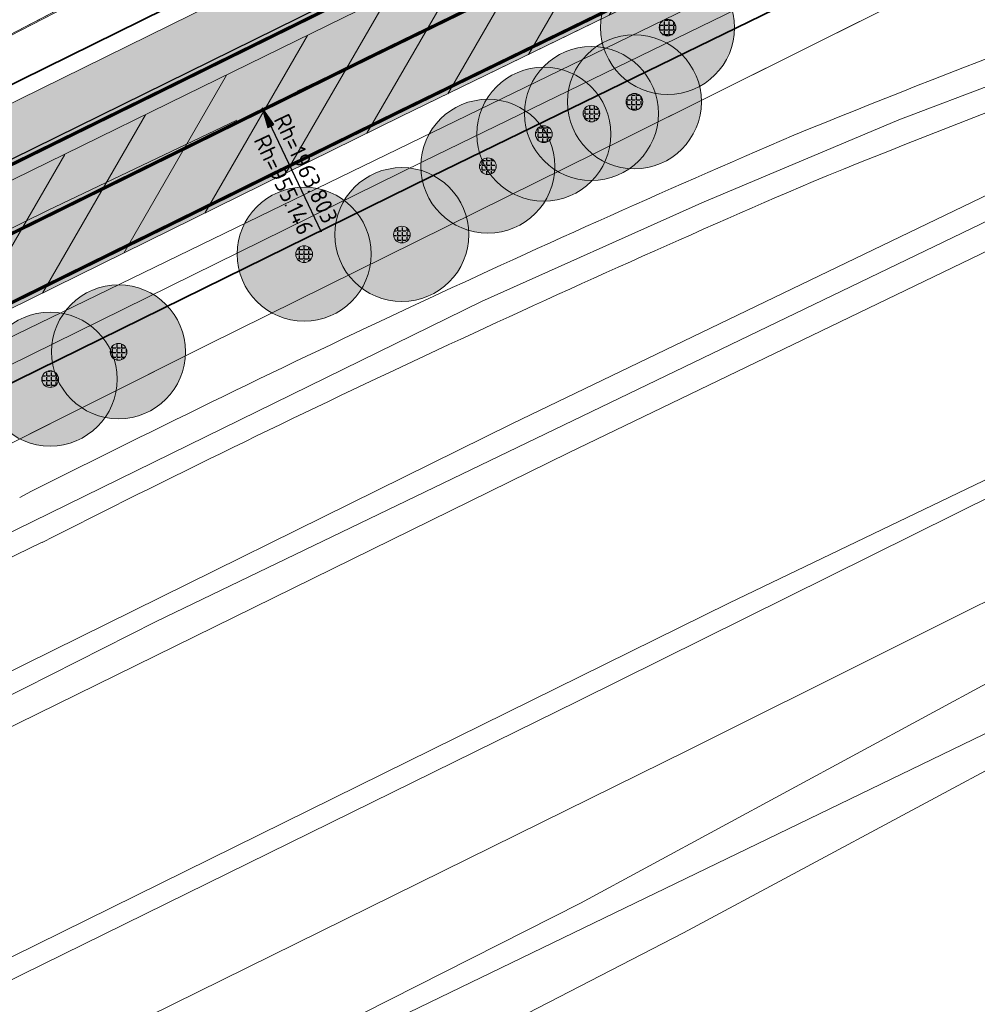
# Model space of a CAD drawing. Header units: metres. Extents: x 163543 to 168130, y 402678 to 405437.
# Tile 55 of 256: x 164388 to 164416, y 403376 to 403405. Entities that reach past the tile are written whole.
import ezdxf

# ---------------------------------------------------------------- set-up
doc = ezdxf.new("R2010")
doc.units = ezdxf.units.M
doc.linetypes.add('X-CA190022.004-UO-ALM_Assen$0$AM-AS', pattern=[16, 10, -2, 2, -2])
doc.linetypes.add('X-CA190022.004-UO-DWM_Snelfietsroute$0$1-2', pattern=[3, 0, -2, 1])
doc.layers.get('0').update_dxf_attribs({"lineweight": 25})
for name, color, linetype, lineweight in [('X-CA190022.004-UO-ALM_Assen$0$N-WE-AM-AS_WEG-G', 10, 'X-CA190022.004-UO-ALM_Assen$0$AM-AS', 25), ('X-CA190022.004-UO-ALM_Assen$0$N-WE-AM-TANGENTPUNT-T25', 7, 'Continuous', 25), ('X-CA190022.004-UO-ARC_Arcering$0$N-WE-VH-VERHARDINGS_DEKLAAGVERVANGING-A', 250, 'Continuous', 20), ('X-CA190022.004-UO-BGT_Ondergrond$0$GE_201_SHDHek_Lijn_GEM', 253, 'X-CA190022.004-UO-BGT_Ondergrond$0$Hekwerk', 9), ('X-CA190022.004-UO-BGT_Ondergrond$0$GE_244_Taludlijn_Lijn_GEM', 253, 'Continuous', 9), ('X-CA190022.004-UO-BGT_Ondergrond$0$GE_251_SPRTrein_as_Lijn_GEM', 253, 'Continuous', 9), ('X-CA190022.004-UO-BGT_Ondergrond$0$GE_316_WGDFietspad_Vlak_GEM', 253, 'Continuous', 9), ('X-CA190022.004-UO-BGT_Ondergrond$0$GE_367_OWGBerm_groenvoorziening_grasenk_GEM', 253, 'Continuous', 9), ('X-CA190022.004-UO-BGT_Ondergrond$0$GE_401_OTDErf_Vlak_GEM', 253, 'Continuous', 9), ('X-CA190022.004-UO-BGT_Ondergrond$0$GE_421_OTDHalfverhard_gravel_Vlak_GEM', 253, 'Continuous', 9), ('X-CA190022.004-UO-BGT_Ondergrond$0$GE_504_WTDWaterloop_sloot_Vlak_GEM', 253, 'Continuous', 9), ('X-CA190022.004-UO-BGT_Ondergrond$0$GE_541_OWTOever_slootkant_Vlak_GEM', 253, 'Continuous', 9), ('X-CA190022.004-UO-DWM_Snelfietsroute$0$B-WE-VH-KANTVERHARDING-G', 214, 'Continuous', 18), ('X-CA190022.004-UO-DWM_Snelfietsroute$0$N-WE-GW-BERM-G', 90, 'Continuous', 18), ('X-CA190022.004-UO-DWM_Snelfietsroute$0$N-WE-VH-KANTVERHARDING-G', 210, 'Continuous', 25), ('X-CA190022.004-UO-DWM_Snelfietsroute$0$N-WE-VW-MARKERING_LANGS_STREEP_12-G', 7, 'X-CA190022.004-UO-DWM_Snelfietsroute$0$1-2', 35), ('X-CA190022.004-UO-DWM_Snelfietsroute$0$N-WE-VW-MARKERING_LANGS_STREEP_DOORGETROKKEN_010-G', 7, 'Continuous', 0), ('X-CA190022.004-UO-GZM_Werkgrens_v0.2$0$N-WE-KG-GRENS_SYSTEEMGRENS-G', 7, 'X-CA190022.004-UO-GZM_Werkgrens_v0.2$0$KG-OG', 35), ('X-CA190022.004-UO-KAD_Percelen$0$B-WE-KG-GRENS_PERCEEL-GV', 150, 'Continuous', 9)]:
    doc.layers.add(name, color=color, linetype=linetype, lineweight=lineweight)
doc.layers.add('X-CA190022.004-UO-ARC_Arcering$0$N-GV-GR-GRAS-A-200 GRASMENGSEL 01 KRUIDENMENGSEL', color=44, linetype='Continuous', lineweight=18, transparency=0.5)
doc.layers.add('X-CA190022.004-UO-ARC_Arcering$0$N-WE-VH-VERHARDING_ASFALT_ROOD-A', color=232, linetype='Continuous', lineweight=0, transparency=0.5)
doc.layers.add('X-CA190022.004-UO-DWM_Beplanting$0$B-WE-GR-BOOM-S AFKOMSTIG UIT BOMENBESTAND GEMEENTE', color=252, linetype='Continuous')
doc.layers.add('X-CA190022.004-UO-DWM_Beplanting$0$N-GV-GR-GRAS-A-200', color=7, linetype='Continuous')
doc.styles.add('X-CA190022.004-UO-ALM_Assen$0$NLCS-ISO', font='NLCS-ISO.ttf')
doc.linetypes.add('X-CA190022.004-UO-BGT_Ondergrond$0$Hekwerk', pattern='A,5,-1.5,[2,dgnlstyle-Veghel.shx,S=0.007937,R=0,X=0,Y=0],-1.5', length=8)
doc.linetypes.add('X-CA190022.004-UO-GZM_Werkgrens_v0.2$0$KG-OG', pattern='A,5.5,-1.5,[2,NLCS.SHX,S=0.5,R=0,X=0,Y=0],-1.5', length=8.5)

# ---------------------------------------------------------------- blocks, each defined once
blk = doc.blocks.new('X-CA190022.004-UO-DWM_Beplanting$0$SGR-BOOM_01-SO')
at = {"linetype": 'ByBlock', "lineweight": 18}
h = blk.add_hatch(color=0, dxfattribs=at)
h.dxf.hatch_style = 1
edge = h.paths.add_edge_path()
edge.add_arc((0, 0), 0.25, 0, 360)
at = {"color": 0, "linetype": 'ByBlock', "lineweight": 18}
for radius in [2, 0.25]:
    blk.add_circle((0, 0), radius, dxfattribs=at)
blk = doc.blocks.new('X-CA190022.004-UO-DWM_Beplanting$0$IMGEOBoom')
at = {"transparency": 33554457}
h = blk.add_hatch(color=256, dxfattribs=at)
h.dxf.hatch_style = 1
edge = h.paths.add_edge_path()
edge.add_arc((0, 0), 100, 0, 360)
edge = h.paths.add_edge_path(flags=17)
edge.add_arc((0, 0), 12.5, 0, 360)
h = blk.add_hatch()
h.set_pattern_fill('ANGLE', color=256)
h.set_pattern_definition([(0, (0, 0), (0, 6.985), [5.08, -1.905]), (90, (0, 0), (-6.985, 4e-16), [5.08, -1.905])])
edge = h.paths.add_edge_path(flags=17)
edge.add_arc((0, 0), 12.5, 0, 360)
at = {"layer": 'X-CA190022.004-UO-DWM_Beplanting$0$N-GV-GR-GRAS-A-200'}
h = blk.add_hatch(color=256, dxfattribs=at)
h.dxf.hatch_style = 1
edge = h.paths.add_edge_path(flags=17)
edge.add_arc((0, 0), 12.5, 0, 360)
at = {"xscale": 50, "yscale": 50, "zscale": 50}
blk.add_blockref('X-CA190022.004-UO-DWM_Beplanting$0$SGR-BOOM_01-SO', (0, 0), dxfattribs=at)
blk = doc.blocks.new('X-CA190022.004-UO-ALM_Assen$0$SVH-RANDVERHARDING-SO')
at = {"color": 0}
for p, q in [((-0.6, 3.5), (0.6, 3.5)), ((0, 0), (-0.6, 3.5)), ((-0.4, 3.5), (0.4, 3.5)), ((0, 0.7), (-0.4, 3.5)), ((-0.2, 3.5), (0.2, 3.5)), ((0, 1.75), (-0.2, 3.5)), ((0.6, 3.5), (0, 0)), ((0.4, 3.5), (0, 0.7)), ((0.2, 3.5), (0, 1.75))]:
    blk.add_line(p, q, dxfattribs=at)

msp = doc.modelspace()

# ---------------------------------------------------------------- hatches: boundary and pattern name
at = {"layer": 'X-CA190022.004-UO-ARC_Arcering$0$N-GV-GR-GRAS-A-200 GRASMENGSEL 01 KRUIDENMENGSEL'}
h = msp.add_hatch(dxfattribs=at)
h.set_pattern_fill('AGR-GRAS_02-SO', color=256, scale=0.1, pattern_type=2)
h.set_pattern_definition([(0, (0, 0), (1, 1), [0.25, -0.75]), (0, (0.55, 0.6), (1, 1), [0.25, -0.75]), (90, (0.1, 0.35), (-1, 1), [0.25, -0.75]), (90, (0.5, 0.7), (-1, 1), [0.25, -0.75]), (45, (0.2, 0.7), (0, 1), [0.25, -1.164213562]), (135, (0.55, 0), (-1, 0), [0.25, -1.164213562]), (26.5650512, (0.25, 0.3), (1, 4e-10), [0.25, -1.986067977]), (26.5650512, (0.7, 0.8), (1, 4e-10), [0.25, -1.986067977]), (63.43494882, (0.7, 0), (5e-11, 1), [0.25, -1.986067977]), (63.43494882, (0.25, 0.45), (5e-11, 1), [0.25, -1.986067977]), (63.43494882, (0.6, 0.2), (5e-11, 1), [0.25, -1.986067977]), (116.5650512, (0, 0.55), (-4e-10, 1), [0.25, -1.986067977]), (153.43494882, (0.2, 0.15), (-1, 5e-11), [0.25, -1.986067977])])
edge = h.paths.add_edge_path()
edge.add_line((164426.617, 403420.12), (164425.948, 403421.459))
edge.add_line((164425.948, 403421.459), (164396.651, 403407.199))
edge.add_line((164396.651, 403407.199), (164370.322, 403394.225))
edge.add_line((164370.322, 403394.225), (164348.121, 403382.407))
edge.add_line((164348.121, 403382.407), (164330.425, 403372.846))
edge.add_line((164330.425, 403372.846), (164319.162, 403366.391))
edge.add_line((164319.162, 403366.391), (164296.168, 403352.517))
edge.add_line((164296.168, 403352.517), (164273.361, 403337.807))
edge.add_line((164273.361, 403337.807), (164265.474, 403332.533))
edge.add_line((164265.474, 403332.533), (164256.88, 403326.629))
edge.add_line((164256.88, 403326.629), (164249.633, 403321.48))
edge.add_line((164249.633, 403321.48), (164244.343, 403317.721))
edge.add_line((164244.343, 403317.721), (164240.156, 403314.657))
edge.add_line((164240.156, 403314.657), (164232.707, 403309.203))
edge.add_line((164232.707, 403309.203), (164214.782, 403295.659))
edge.add_line((164214.782, 403295.659), (164201.6, 403285.197))
edge.add_arc((164265.938, 403204.125), 103.5, 128.43539, 130.6698)
edge.add_line((164198.488, 403282.627), (164199.761, 403281.076))
edge.add_line((164199.761, 403281.076), (164205.032, 403285.787))
edge.add_arc((164271.675, 403211.231), 100, 128.43539, 131.79221, ccw=False)
edge.add_line((164209.512, 403289.561), (164215.701, 403294.473))
edge.add_line((164215.701, 403294.473), (164233.603, 403308))
edge.add_line((164233.603, 403308), (164241.042, 403313.446))
edge.add_line((164241.042, 403313.446), (164245.22, 403316.504))
edge.add_line((164245.22, 403316.504), (164250.502, 403320.258))
edge.add_line((164250.502, 403320.258), (164257.739, 403325.399))
edge.add_line((164257.739, 403325.399), (164266.316, 403331.291))
edge.add_line((164266.316, 403331.291), (164274.184, 403336.553))
edge.add_line((164274.184, 403336.553), (164296.962, 403351.244))
edge.add_line((164296.962, 403351.244), (164319.922, 403365.098))
edge.add_line((164319.922, 403365.098), (164331.155, 403371.535))
edge.add_line((164331.155, 403371.535), (164348.829, 403381.085))
edge.add_line((164348.829, 403381.085), (164371.006, 403392.89))
edge.add_line((164371.006, 403392.89), (164397.311, 403405.852))
edge.add_line((164397.311, 403405.852), (164426.617, 403420.12))
at = {"layer": 'X-CA190022.004-UO-ARC_Arcering$0$N-WE-VH-VERHARDING_ASFALT_ROOD-A'}
h = msp.add_hatch(color=256, dxfattribs=at)
h.dxf.hatch_style = 1
edge = h.paths.add_edge_path()
edge.add_line((164205.032, 403285.787), (164199.761, 403281.076))
edge.add_line((164199.761, 403281.076), (164215.89, 403293.75))
edge.add_line((164215.89, 403293.75), (164233.83, 403307.49))
edge.add_line((164233.83, 403307.49), (164241.48, 403312.985))
edge.add_line((164241.48, 403312.985), (164250.861, 403319.723))
edge.add_line((164250.861, 403319.723), (164258.18, 403324.98))
edge.add_line((164258.18, 403324.98), (164274.64, 403336.2))
edge.add_line((164274.64, 403336.2), (164297.05, 403350.58))
edge.add_line((164297.05, 403350.58), (164320.04, 403364.53))
edge.add_line((164320.04, 403364.53), (164331.41, 403371.01))
edge.add_line((164331.41, 403371.01), (164357.53, 403385.53))
edge.add_line((164357.53, 403385.53), (164366.62, 403390.14))
edge.add_line((164366.62, 403390.14), (164389.014, 403401.122))
edge.add_line((164389.014, 403401.122), (164392.63, 403402.895))
edge.add_line((164392.63, 403402.895), (164397.33, 403405.2))
edge.add_line((164397.33, 403405.2), (164426.876, 403419.598))
edge.add_line((164426.876, 403419.598), (164426.617, 403420.12))
edge.add_line((164426.617, 403420.12), (164397.311, 403405.852))
edge.add_line((164397.311, 403405.852), (164371.006, 403392.89))
edge.add_line((164371.006, 403392.89), (164348.829, 403381.085))
edge.add_line((164348.829, 403381.085), (164331.155, 403371.535))
edge.add_line((164331.155, 403371.535), (164319.922, 403365.098))
edge.add_line((164319.922, 403365.098), (164296.962, 403351.244))
edge.add_line((164296.962, 403351.244), (164274.184, 403336.553))
edge.add_line((164274.184, 403336.553), (164266.316, 403331.291))
edge.add_line((164266.316, 403331.291), (164257.739, 403325.399))
edge.add_line((164257.739, 403325.399), (164250.502, 403320.258))
edge.add_line((164250.502, 403320.258), (164245.22, 403316.504))
edge.add_line((164245.22, 403316.504), (164241.042, 403313.446))
edge.add_line((164241.042, 403313.446), (164233.603, 403308))
edge.add_line((164233.603, 403308), (164215.701, 403294.473))
edge.add_line((164215.701, 403294.473), (164209.512, 403289.561))
edge.add_arc((164271.675, 403211.231), 100, 128.43539, 131.79221)
h = msp.add_hatch(color=256, dxfattribs=at)
h.dxf.hatch_style = 1
edge = h.paths.add_edge_path()
edge.add_line((164260.03, 403322.12), (164268.56, 403327.98))
edge.add_line((164268.56, 403327.98), (164276.38, 403333.21))
edge.add_line((164276.38, 403333.21), (164299.08, 403347.85))
edge.add_line((164299.08, 403347.85), (164321.95, 403361.65))
edge.add_line((164321.95, 403361.65), (164333.1, 403368.04))
edge.add_line((164333.1, 403368.04), (164350.72, 403377.56))
edge.add_line((164350.72, 403377.56), (164372.83, 403389.33))
edge.add_line((164372.83, 403389.33), (164399.07, 403402.26))
edge.add_line((164399.07, 403402.26), (164428.406, 403416.543))
edge.add_line((164428.406, 403416.543), (164426.876, 403419.598))
edge.add_line((164426.876, 403419.598), (164397.33, 403405.2))
edge.add_line((164397.33, 403405.2), (164392.63, 403402.895))
edge.add_line((164392.63, 403402.895), (164389.014, 403401.122))
edge.add_line((164389.014, 403401.122), (164366.62, 403390.14))
edge.add_line((164366.62, 403390.14), (164357.53, 403385.53))
edge.add_line((164357.53, 403385.53), (164331.41, 403371.01))
edge.add_line((164331.41, 403371.01), (164320.04, 403364.53))
edge.add_line((164320.04, 403364.53), (164297.05, 403350.58))
edge.add_line((164297.05, 403350.58), (164274.64, 403336.2))
edge.add_line((164274.64, 403336.2), (164258.18, 403324.98))
edge.add_line((164258.18, 403324.98), (164250.861, 403319.723))
edge.add_line((164250.861, 403319.723), (164241.48, 403312.985))
edge.add_line((164241.48, 403312.985), (164233.83, 403307.49))
edge.add_line((164233.83, 403307.49), (164215.89, 403293.75))
edge.add_line((164215.89, 403293.75), (164199.772, 403281.084))
edge.add_line((164199.772, 403281.084), (164199.761, 403281.075))
edge.add_line((164199.761, 403281.075), (164201.964, 403278.372))
edge.add_arc((164265.803, 403204.017), 98, 128.43539, 130.64892, ccw=False)
edge.add_line((164204.884, 403280.782), (164218.15, 403291.31))
edge.add_line((164218.15, 403291.31), (164235.99, 403304.79))
edge.add_line((164235.99, 403304.79), (164243.405, 403310.219))
edge.add_line((164243.405, 403310.219), (164247.56, 403313.26))
edge.add_line((164247.56, 403313.26), (164252.819, 403316.997))
edge.add_line((164252.819, 403316.997), (164260.03, 403322.12))
at = {"layer": 'X-CA190022.004-UO-ARC_Arcering$0$N-WE-VH-VERHARDINGS_DEKLAAGVERVANGING-A'}
h = msp.add_hatch(dxfattribs=at)
h.set_pattern_fill('AVH-ASFALT_B', color=256, angle=15, pattern_type=2)
h.set_pattern_definition([(60, (0, 0), (-1.2990381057, 0.75), [])])
h.paths.add_polyline_path([(164260.03, 403322.12), (164268.56, 403327.98), (164276.38, 403333.21), (164299.08, 403347.85), (164321.95, 403361.65), (164333.1, 403368.04), (164350.72, 403377.56), (164372.83, 403389.33), (164399.07, 403402.26), (164428.392, 403416.535), (164426.876, 403419.598), (164397.33, 403405.2), (164392.63, 403402.895), (164389.014, 403401.122), (164366.62, 403390.14), (164357.53, 403385.53), (164331.41, 403371.01), (164320.04, 403364.53), (164297.05, 403350.58), (164274.64, 403336.2), (164258.18, 403324.98), (164250.861, 403319.723), (164241.48, 403312.985), (164233.83, 403307.49), (164215.89, 403293.75), (164199.772, 403281.084), (164199.761, 403281.075), (164201.916, 403278.427), (164218.15, 403291.31), (164235.99, 403304.79), (164243.405, 403310.219), (164247.56, 403313.26), (164252.819, 403316.997)])

# ---------------------------------------------------------------- linework, layer by layer
at = {"layer": 'X-CA190022.004-UO-ALM_Assen$0$N-WE-AM-AS_WEG-G', "linetype": 'X-CA190022.004-UO-ALM_Assen$0$AM-AS', "lineweight": 18, "flags": 128}
msp.add_lwpolyline([(163996.334, 403048.708), (164190.428, 403269.702, -0.042486), (164203.13, 403281.901, -0.059508), (164394.91, 403402.509, 0.004627), (164427.609, 403418.376, -0.157573), (164448.898, 403421.56, 0.154381), (164469.795, 403424.552), (164600.315, 403487.369, -0.209691), (164620.389, 403488.075, 0.209331), (164640.431, 403488.767), (164764.018, 403548.037, -0.149301), (164778.457, 403550.23, 0.1997), (164797.071, 403554.955), (164807.437, 403562.718, 0.087199), (164813.361, 403569.026, -0.136187), (164823.414, 403577.842), (165121.427, 403721.534), (165178.772, 403748.854, -0.027628), (165181.326, 403749.902), (165206.702, 403758.712, -0.228175), (165222.216, 403756.927, 0.262526), (165239.877, 403756.048), (165316.357, 403794.295, -0.002956), (165321.66, 403796.908), (165454.676, 403861.474, 0.23372), (165465.542, 403875.483), (165466.039, 403877.93, -0.138247), (165476.467, 403898.194), (165483.323, 403905.54), (165502.013, 403925.318, 0.002701), (165511.627, 403935.531), (165520.324, 403945.455), (165525.692, 403951.366), (165530.615, 403956.367, -0.067804), (165540.386, 403964.278), (165579.008, 403987.566, 0.233996), (165587.607, 404001.027, -0.257888), (165597.631, 404015.262), (165668.806, 404049.862, 0.124118), (165680.965, 404060.093), (165692.91, 404076.671, -0.330379), (165732.646, 404089.323, 0.184611), (165745.492, 404089.775), (165892.325, 404151.907, 0.025067), (165914.878, 404162.813, -0.010717), (165924.387, 404167.754), (166007.57, 404208.726, -0.019073), (166018.017, 404213.386, -0.104113), (166035.06, 404216.38), (166071.364, 404215.162, 0.120943), (166079.763, 404216.927), (166253.115, 404300.212, 0.13702), (166261.203, 404307.309, -0.137066), (166269.294, 404314.407), (166458.055, 404405.053, -0.054959), (166465.293, 404407.596), (166474.012, 404409.62, 0.055121), (166477.744, 404410.933), (166509.846, 404426.374, 0.067066), (166514.307, 404429.311, -0.067277), (166518.783, 404432.256), (166556.669, 404450.44, -0.017321), (166566.185, 404454.609, 0.016602), (166575.312, 404458.591), (166597.751, 404469.282, 0.132978), (166635.089, 404501.312, -0.040273), (166645.175, 404513.84), (166648.196, 404517.029, -0.072027), (166677.02, 404539.8), (166677.246, 404539.931, -0.089333), (166717.817, 404554.586), (166734.29, 404557.387, 0.162804), (166748.275, 404564.868, -0.09225), (166757.883, 404571.874), (166814.895, 404599.135, -0.032371), (166817.296, 404600.098), (166825.54, 404602.798, 0.083096), (166832.851, 404606.627, -0.051041), (166841.551, 404611.916), (166891.289, 404635.589, -0.108035), (166898.777, 404637.334), (166928.242, 404637.739, 0.209269), (166941.385, 404643.709, -0.026762), (166980.536, 404682.861, -0.026198), (167007.229, 404704.425, -0.019993), (167033.13, 404721.66), (167034.933, 404722.758, -0.028502), (167071.485, 404742.263), (167095.887, 404753.549, 0.061079), (167112.435, 404763.813, -0.01638), (167116.342, 404766.748), (167122.496, 404771.065, -0.093473), (167132.24, 404775.479), (167140.621, 404777.52, -0.056178), (167157.198, 404779.63), (167189.731, 404780.099, -0.091291), (167196.158, 404779.011), (167222.307, 404769.473, 0.203837), (167236.378, 404770.212, 0.017826), (167328.832, 404819.552), (167395.677, 404858.349, 0.031256), (167406.067, 404865.281), (167511.469, 404945.55)], format="xyb", dxfattribs=at)
at = {"layer": 'X-CA190022.004-UO-ALM_Assen$0$N-WE-AM-TANGENTPUNT-T25', "linetype": 'Continuous', "lineweight": 25}
msp.add_line((164394.91, 403402.509), (164396.666, 403398.804), dxfattribs=at)
at = {"layer": 'X-CA190022.004-UO-BGT_Ondergrond$0$GE_201_SHDHek_Lijn_GEM'}
msp.add_line((164390.724, 403406.448), (164387.358, 403404.682), dxfattribs=at)
at = {"layer": 'X-CA190022.004-UO-BGT_Ondergrond$0$GE_244_Taludlijn_Lijn_GEM'}
for p, q in [((164418.343, 403407.883), (164405.774, 403401.616)), ((164405.774, 403401.616), (164393.255, 403395.423)), ((164393.255, 403395.423), (164379.112, 403388.334))]:
    msp.add_line(p, q, dxfattribs=at)
at = {"layer": 'X-CA190022.004-UO-BGT_Ondergrond$0$GE_251_SPRTrein_as_Lijn_GEM'}
for p, q in [((164404.05, 403392.21), (164458.617, 403418.539)), ((164436.553, 403409.561), (164402.38, 403393.08)), ((164391.745, 403387.167), (164433.595, 403407.355)), ((164413.914, 403402.149), (164420.642, 403404.717)), ((164408.033, 403399.671), (164413.914, 403402.149)), ((164401.452, 403396.727), (164408.033, 403399.671)), ((164376.138, 403384.314), (164401.452, 403396.727)), ((164402.38, 403393.08), (164375.07, 403379.6)), ((164375.73, 403378.27), (164404.05, 403392.21)), ((164371.252, 403376.822), (164391.745, 403387.167))]:
    msp.add_line(p, q, dxfattribs=at)
for centre, radius, start, end in [((164554.155, 403048.815), 380.896, 109.73319, 112.11243), ((164572.905, 403025.389), 409.747, 113.30847, 116.87672)]:
    msp.add_arc(centre, radius, start, end, dxfattribs=at)
at = {"layer": 'X-CA190022.004-UO-BGT_Ondergrond$0$GE_251_SPRTrein_as_Lijn_GEM', "extrusion": (0, 0, -1)}
for centre, radius, start, end in [((-164554.637, 403047.561), 380.739, 67.89371, 70.26089), ((-164572.663, 403025.914), 407.668, 63.1188, 66.69134), ((-164921.519, 402299.91), 1213.078, 62.625398, 63.926335)]:
    msp.add_arc(centre, radius, start, end, dxfattribs=at)
at = {"layer": 'X-CA190022.004-UO-BGT_Ondergrond$0$GE_316_WGDFietspad_Vlak_GEM', "flags": 128}
for points in [[(164320.04, 403364.53), (164331.41, 403371.01), (164357.53, 403385.53), (164366.62, 403390.14), (164389.014, 403401.122), (164392.63, 403402.895), (164397.33, 403405.2), (164445.43, 403428.64), (164451.991, 403431.556), (164460.333, 403435.32), (164470.225, 403439.862)], [(164446.97, 403425.58), (164399.07, 403402.26), (164372.83, 403389.33), (164350.72, 403377.56), (164333.1, 403368.04), (164321.95, 403361.65)]]:
    msp.add_lwpolyline(points, dxfattribs=at)
at = {"layer": 'X-CA190022.004-UO-BGT_Ondergrond$0$GE_367_OWGBerm_groenvoorziening_grasenk_GEM', "flags": 128}
for points in [[(164158.219, 403255.139), (164171.084, 403263.999), (164179.494, 403270.177), (164194.84, 403282.196), (164211.087, 403295.268), (164231.111, 403310.634), (164235.52, 403313.512), (164245.67, 403321.126), (164272.398, 403339.903), (164288.143, 403349.736), (164298.889, 403356.556), (164334.793, 403377.305), (164364.293, 403392.58), (164387.358, 403404.682), (164390.724, 403406.448), (164393.105, 403407.697), (164407.616, 403414.349), (164425.803, 403423.104), (164434.433, 403427.217), (164453.635, 403436.286), (164460.737, 403439.749), (164463.143, 403440.873), (164465.039, 403441.76)], [(164470.225, 403439.862), (164460.333, 403435.32), (164451.991, 403431.556), (164445.43, 403428.64), (164397.33, 403405.2), (164392.63, 403402.895), (164389.014, 403401.122)], [(164136.762, 403226.328), (164137.681, 403227.058), (164154.717, 403240.595), (164179.581, 403260.655), (164183.17, 403263.55), (164218.15, 403291.31), (164235.99, 403304.79), (164243.405, 403310.219), (164247.56, 403313.26), (164252.819, 403316.997), (164260.03, 403322.12), (164268.56, 403327.98), (164276.38, 403333.21), (164299.08, 403347.85), (164321.95, 403361.65), (164333.1, 403368.04), (164350.72, 403377.56), (164372.83, 403389.33), (164399.07, 403402.26), (164446.97, 403425.58), (164458.26, 403430.62), (164461.749, 403432.244), (164473.316, 403437.484)], [(164453.447, 403426.482), (164418.343, 403407.883), (164405.774, 403401.616), (164393.255, 403395.423), (164379.112, 403388.334), (164366.676, 403382.161), (164338.225, 403366.811), (164327.291, 403360.547), (164306.875, 403348.529), (164295.285, 403341.33), (164281.893, 403332.496), (164265.634, 403321.347), (164239.848, 403303.124), (164224.258, 403291.345), (164208.266, 403279.037), (164194.822, 403268.535), (164179.256, 403255.889), (164165.951, 403244.025), (164160.088, 403238.658), (164155.081, 403234.074), (164150.561, 403230.11), (164146.709, 403226.642), (164139.364, 403219.716), (164136.597, 403223.292)], [(164389.014, 403401.122), (164366.62, 403390.14), (164357.53, 403385.53), (164331.41, 403371.01), (164320.04, 403364.53), (164297.05, 403350.58), (164274.64, 403336.2), (164258.18, 403324.98), (164250.861, 403319.723), (164241.48, 403312.985), (164233.83, 403307.49), (164215.89, 403293.75), (164180.78, 403266.16), (164177.34, 403263.403), (164135.461, 403229.835)]]:
    msp.add_lwpolyline(points, dxfattribs=at)
at = {"layer": 'X-CA190022.004-UO-BGT_Ondergrond$0$GE_401_OTDErf_Vlak_GEM', "flags": 128}
for points in [[(164434.276, 403477.925), (164461.218, 403445.485), (164460.688, 403445.214), (164463.143, 403440.873), (164460.737, 403439.749), (164453.635, 403436.286), (164434.433, 403427.217), (164425.803, 403423.104), (164407.616, 403414.349), (164393.105, 403407.697), (164390.724, 403406.448), (164387.358, 403404.682), (164364.293, 403392.58), (164334.793, 403377.305), (164298.889, 403356.556)], [(164318.271, 403328.928), (164328.944, 403335.567), (164339.738, 403342.06), (164352.683, 403349.048), (164364.941, 403355.617), (164377.549, 403362.178), (164391.056, 403369.382), (164407.491, 403377.871), (164427.97, 403388.858), (164441.975, 403395.917), (164452.283, 403401.37), (164453.126, 403403.335), (164455.882, 403405.808), (164461.191, 403409.172), (164471.709, 403413.607), (164476.252, 403415.868), (164480.879, 403417.646)]]:
    msp.add_lwpolyline(points, dxfattribs=at)
at = {"layer": 'X-CA190022.004-UO-BGT_Ondergrond$0$GE_421_OTDHalfverhard_gravel_Vlak_GEM', "flags": 128}
for points in [[(164165.951, 403244.025), (164179.256, 403255.889), (164194.822, 403268.535), (164208.266, 403279.037), (164224.258, 403291.345), (164239.848, 403303.124), (164265.634, 403321.347), (164281.893, 403332.496), (164295.285, 403341.33), (164306.875, 403348.529), (164327.291, 403360.547), (164338.225, 403366.811), (164366.676, 403382.161), (164379.112, 403388.334), (164393.255, 403395.423), (164405.774, 403401.616), (164418.343, 403407.883), (164453.447, 403426.482), (164456.675, 403428.038), (164465.477, 403431.918), (164467.948, 403432.656), (164471.335, 403432.326), (164477.915, 403429.509), (164481.182, 403421.899)], [(164479.789, 403421.948), (164478.772, 403421.491), (164473.863, 403419.286), (164458.271, 403411.732), (164451.965, 403408.12), (164448.528, 403406.504), (164438.845, 403401.859), (164435.646, 403400.325), (164404.334, 403384.783)], [(164404.334, 403384.783), (164384.642, 403375.1), (164364.838, 403364.953), (164342.639, 403352.83), (164330.106, 403346.329), (164315.411, 403337.796), (164302.589, 403329.694), (164285.963, 403319.072), (164259.141, 403300.844), (164240.695, 403287.173), (164226.591, 403277.023), (164223.622, 403274.491), (164224.049, 403271.077), (164224.138, 403270.362), (164225.375, 403268.806), (164226.075, 403268.805), (164227.824, 403268.802), (164227.882, 403268.47), (164227.888, 403268.434), (164227.015, 403267.798), (164221.145, 403263.518), (164216.401, 403260.06), (164212.253, 403256.524), (164173.052, 403207.658)]]:
    msp.add_lwpolyline(points, dxfattribs=at)
at = {"layer": 'X-CA190022.004-UO-BGT_Ondergrond$0$GE_504_WTDWaterloop_sloot_Vlak_GEM', "flags": 128}
msp.add_lwpolyline([(164306.38, 403328.462), (164329.572, 403342.458), (164353.085, 403355.54), (164370.775, 403364.872), (164389.322, 403374.292), (164407.628, 403383.327), (164425.126, 403392.066), (164436.189, 403397.516), (164440.108, 403399.462), (164441.025, 403397.721), (164431.907, 403393.079), (164418.83, 403386.562), (164404.407, 403378.75), (164387.325, 403370.106)], dxfattribs=at)
at = {"layer": 'X-CA190022.004-UO-BGT_Ondergrond$0$GE_541_OWTOever_slootkant_Vlak_GEM', "flags": 128}
for points in [[(164315.411, 403337.796), (164330.106, 403346.329), (164342.639, 403352.83), (164364.838, 403364.953), (164384.642, 403375.1), (164404.334, 403384.783), (164435.646, 403400.325), (164438.845, 403401.859), (164440.108, 403399.462), (164436.189, 403397.516), (164425.126, 403392.066), (164407.628, 403383.327), (164389.322, 403374.292), (164370.775, 403364.872), (164353.085, 403355.54), (164329.572, 403342.458), (164306.38, 403328.462)], [(164324.724, 403335.424), (164340.757, 403344.812), (164355.733, 403353.081), (164387.325, 403370.106), (164404.407, 403378.75), (164418.83, 403386.562), (164431.907, 403393.079), (164441.025, 403397.721), (164441.975, 403395.917)], [(164441.975, 403395.917), (164427.97, 403388.858), (164407.491, 403377.871), (164391.056, 403369.382), (164377.549, 403362.178), (164364.941, 403355.617), (164352.683, 403349.048), (164339.738, 403342.06), (164328.944, 403335.567), (164318.271, 403328.928)]]:
    msp.add_lwpolyline(points, dxfattribs=at)
at = {"layer": 'X-CA190022.004-UO-DWM_Snelfietsroute$0$B-WE-VH-KANTVERHARDING-G', "flags": 128}
msp.add_lwpolyline([(164426.876, 403419.598), (164397.33, 403405.2), (164392.63, 403402.895), (164389.014, 403401.122), (164366.62, 403390.14), (164357.53, 403385.53), (164331.41, 403371.01), (164320.04, 403364.53), (164297.05, 403350.58), (164274.64, 403336.2), (164258.18, 403324.98), (164250.861, 403319.723), (164241.48, 403312.985), (164233.83, 403307.49), (164215.89, 403293.75), (164199.761, 403281.076)], dxfattribs=at)
msp.add_lwpolyline([(164201.986, 403278.39, -0.009585), (164204.884, 403280.782), (164218.15, 403291.31), (164235.99, 403304.79), (164243.405, 403310.219), (164247.56, 403313.26), (164252.819, 403316.997), (164260.03, 403322.12), (164268.56, 403327.98), (164276.38, 403333.21), (164299.08, 403347.85), (164321.95, 403361.65), (164333.1, 403368.04), (164350.72, 403377.56), (164372.83, 403389.33), (164399.07, 403402.26), (164428.407, 403416.543)], format="xyb", dxfattribs=at)
at = {"layer": 'X-CA190022.004-UO-DWM_Snelfietsroute$0$N-WE-GW-BERM-G', "flags": 128}
for points in [[(164198.488, 403282.627, -0.00975), (164201.6, 403285.197), (164214.782, 403295.659), (164232.707, 403309.203), (164240.156, 403314.657), (164244.343, 403317.721), (164249.633, 403321.48), (164256.88, 403326.629), (164265.474, 403332.533), (164273.361, 403337.807), (164296.168, 403352.517), (164319.162, 403366.391), (164330.425, 403372.846), (164348.121, 403382.407), (164370.322, 403394.225), (164396.651, 403407.199), (164426.052, 403421.511)], [(164202.941, 403277.234, -0.009659), (164205.816, 403279.607), (164219.068, 403290.124), (164236.885, 403303.586), (164244.291, 403309.009), (164248.437, 403312.043), (164253.688, 403315.774), (164260.889, 403320.89), (164269.402, 403326.738), (164277.203, 403331.956), (164299.874, 403346.577), (164322.71, 403360.357), (164333.83, 403366.729), (164351.429, 403376.238), (164373.514, 403387.995), (164399.73, 403400.913), (164429.166, 403415.242)]]:
    msp.add_lwpolyline(points, format="xyb", dxfattribs=at)
at = {"layer": 'X-CA190022.004-UO-DWM_Snelfietsroute$0$N-WE-VH-KANTVERHARDING-G', "flags": 128}
msp.add_lwpolyline([(164199.761, 403281.076), (164205.032, 403285.787, -0.014648), (164209.512, 403289.561), (164215.701, 403294.473), (164233.603, 403308), (164241.042, 403313.446), (164245.22, 403316.504), (164250.502, 403320.258), (164257.739, 403325.399), (164266.316, 403331.291), (164274.184, 403336.553), (164296.962, 403351.244), (164319.922, 403365.098), (164331.155, 403371.535), (164348.829, 403381.085), (164371.006, 403392.89), (164397.311, 403405.852), (164426.621, 403420.122)], format="xyb", dxfattribs=at)
at = {"layer": 'X-CA190022.004-UO-DWM_Snelfietsroute$0$N-WE-VW-MARKERING_LANGS_STREEP_12-G', "linetype": 'X-CA190022.004-UO-DWM_Snelfietsroute$0$1-2', "const_width": 0.1, "flags": 128}
msp.add_lwpolyline([(164200.717, 403279.928, -0.009921), (164203.775, 403282.456), (164216.925, 403292.891), (164234.796, 403306.395), (164242.223, 403311.833), (164246.39, 403314.882), (164251.661, 403318.627), (164258.885, 403323.76), (164267.438, 403329.636), (164275.282, 403334.882), (164298.021, 403349.547), (164320.936, 403363.374), (164332.127, 403369.788), (164349.775, 403379.323), (164371.918, 403391.11), (164398.19, 403404.056), (164413.441, 403411.481)], format="xyb", dxfattribs=at)
at = {"layer": 'X-CA190022.004-UO-DWM_Snelfietsroute$0$N-WE-VW-MARKERING_LANGS_STREEP_DOORGETROKKEN_010-G', "const_width": 0.1, "flags": 128}
msp.add_lwpolyline([(164199.861, 403280.964), (164205.129, 403285.672, -0.014648), (164209.609, 403289.447), (164215.793, 403294.354), (164233.692, 403307.879), (164241.131, 403313.325), (164245.308, 403316.383), (164250.589, 403320.135), (164257.825, 403325.276), (164266.4, 403331.167), (164274.266, 403336.428), (164297.042, 403351.117), (164319.998, 403364.969), (164331.227, 403371.404), (164348.9, 403380.953), (164371.074, 403392.757), (164397.376, 403405.718), (164426.786, 403420.033)], format="xyb", dxfattribs=at)
msp.add_lwpolyline([(164428.327, 403416.67), (164399.004, 403402.395), (164372.762, 403389.464), (164350.649, 403377.692), (164333.027, 403368.171), (164321.874, 403361.779), (164299.001, 403347.977), (164276.298, 403333.335), (164268.476, 403328.104), (164259.944, 403322.243), (164252.732, 403317.119), (164247.472, 403313.382), (164243.316, 403310.34), (164235.9, 403304.91), (164218.058, 403291.429), (164201.823, 403278.545)], dxfattribs=at)
at = {"layer": 'X-CA190022.004-UO-GZM_Werkgrens_v0.2$0$N-WE-KG-GRENS_SYSTEEMGRENS-G', "ltscale": 0.2, "flags": 128}
msp.add_lwpolyline([(164202.447, 403276.261, -0.007014), (164204.684, 403278.194), (164207.732, 403280.631), (164216.351, 403287.471), (164219.004, 403289.434), (164219.375, 403289.729), (164237.184, 403303.185), (164244.587, 403308.605), (164248.73, 403311.638), (164253.977, 403315.367), (164261.175, 403320.48), (164269.682, 403326.324), (164277.478, 403331.538), (164300.139, 403346.153), (164322.964, 403359.926), (164334.073, 403366.292), (164351.665, 403375.797), (164373.742, 403387.55), (164399.95, 403400.464), (164429.28, 403414.743), (164430.124, 403415.141), (164430.948, 403415.506), (164431.777, 403415.846), (164432.615, 403416.161), (164433.462, 403416.453), (164434.316, 403416.72), (164435.176, 403416.962), (164436.043, 403417.179), (164436.306, 403417.259, -0.099821), (164451.982, 403417.179, 0.131087), (164471.53, 403420.948), (164482.533, 403426.243), (164490.693, 403418.8), (164492.586, 403419.707), (164495.404, 403416.53, -0.0101), (164498.074, 403413.536), (164499.385, 403412.005), (164502.276, 403408.653), (164509.274, 403412.948), (164511.768, 403416.461), (164509.186, 403420.201, -0.175036), (164509.321, 403422.135, -0.180129), (164510.517, 403423.431), (164518.825, 403427.315), (164545.03, 403439.927), (164571.695, 403452.754), (164577.955, 403456.064), (164591.472, 403464.142), (164595.446, 403466.159), (164599.431, 403468.182), (164600.854, 403468.863), (164605.94, 403471.242), (164622.016, 403477.758), (164627.273, 403479.889), (164631.947, 403481.905), (164633.267, 403482.539, 0.084778), (164642.609, 403485.38), (164759.332, 403541.386), (164770.974, 403544.815), (164773.272, 403545.397), (164787.887, 403542.29), (164789.899, 403542.38), (164793.252, 403543.048), (164800.24, 403546.814), (164803.671, 403549.366), (164804.774, 403550.36), (164806.983, 403547.387), (164807.907, 403546.199), (164811.87, 403549.281), (164810.953, 403550.46), (164809.512, 403552.406), (164808.343, 403553.575), (164810.024, 403555.089), (164807.827, 403558.012), (164809.834, 403559.516, 0.087199), (164816.707, 403566.833, -0.136189), (164825.151, 403574.239), (164897.952, 403609.34), (164931.093, 403625.32), (165054.784, 403684.96), (165123.155, 403717.926), (165148.566, 403730.033), (165175.654, 403740.478), (165188.146, 403744.824), (165187.632, 403748.092), (165185.258, 403754.932), (165180.038, 403753.689, 0.027846), (165177.051, 403752.466), (165119.698, 403725.141), (165051.309, 403692.167), (164927.618, 403632.527), (164894.477, 403616.547), (164821.676, 403581.445, 0.136189), (164810.016, 403571.218, -0.087199), (164805.039, 403565.919), (164803.02, 403564.408), (164799.415, 403569.204), (164798.615, 403568.604), (164797.815, 403568.006), (164797.216, 403568.806), (164793.371, 403565.926), (164793.97, 403565.126), (164792.376, 403563.932), (164795.885, 403559.064, -0.201548), (164780.097, 403554.057, 0.075656), (164771.169, 403553.982, -0.009755), (164764.075, 403552.536), (164754.286, 403547.799), (164747.474, 403544.606), (164708.34, 403525.583), (164686.218, 403515.365), (164675.148, 403509.865), (164663.524, 403504.258), (164644.327, 403495.071), (164639.493, 403492.723), (164638.201, 403492.127, -0.201818), (164621.846, 403491.8, 0.209498), (164598.58, 403490.973), (164556.157, 403470.566), (164536.299, 403461.008), (164516.318, 403451.408), (164508.232, 403447.512), (164500.187, 403443.642), (164497.203, 403443.008), (164495.09, 403442.274, 0.130794), (164492.913, 403444.811), (164488.435, 403447.885), (164494.899, 403449.835), (164490.315, 403452.233), (164484.484, 403450.597, -0.076427), (164479.748, 403454.723), (164478.799, 403455.857), (164474.918, 403452.962), (164457.343, 403473.566), (164451.257, 403468.374), (164465.519, 403451.653, -0.484297), (164464.817, 403448.113), (164461.416, 403446.394), (164463.893, 403441.77), (164464.916, 403439.614), (164433.017, 403424.683, 0.05166), (164425.3, 403421.703), (164396.431, 403407.648), (164370.094, 403394.67), (164347.884, 403382.848), (164330.182, 403373.283), (164318.908, 403366.822), (164295.903, 403352.941), (164273.086, 403338.225), (164265.193, 403332.947), (164256.594, 403327.039), (164249.344, 403321.888), (164244.05, 403318.127), (164239.86, 403315.06), (164232.409, 403309.604), (164214.476, 403296.054), (164201.289, 403285.589, 0.012131), (164197.414, 403282.357)], format="xyb", close=True, dxfattribs=at)
at = {"layer": 'X-CA190022.004-UO-KAD_Percelen$0$B-WE-KG-GRENS_PERCEEL-GV', "flags": 128}
for points in [[(164311.58, 403496.822), (164264.282, 403453.13), (164282.37, 403433.616), (164324.83, 403387.806), (164333.442, 403378.516), (164334.483, 403377.392), (164337.189, 403378.787), (164393.545, 403407.844), (164388.35, 403413.494), (164373.258, 403429.906), (164359.209, 403445.155), (164345.484, 403460.052), (164342.041, 403463.786)], [(164467.899, 403234.987), (164456.621, 403388.359), (164455.852, 403398.81), (164455.428, 403404.573), (164439.548, 403397.62), (164439.743, 403395.067), (164420.417, 403385.713), (164397.764, 403374.75), (164371.136, 403361.559), (164358.377, 403354.762), (164345.274, 403347.596), (164327.091, 403336.771), (164317.093, 403330.96), (164302.186, 403321.636), (164284.985, 403310.301), (164267.784, 403298.445), (164251.857, 403287.067), (164235.818, 403275.048), (164214.13, 403258.511), (164217.745, 403216.986), (164299.737, 403222.886)]]:
    msp.add_lwpolyline(points, close=True, dxfattribs=at)
for points in [[(164320.335, 403360.055), (164334.113, 403367.893), (164347.324, 403375.205), (164360.621, 403382.207), (164387.566, 403395.736), (164459.04, 403430.474), (164469.708, 403435.65), (164464.658, 403441.585), (164461.223, 403440.276), (164450.635, 403435.456), (164443.895, 403432.527), (164395.494, 403408.832), (164393.545, 403407.844), (164337.189, 403378.787), (164334.483, 403377.392), (164299.052, 403356.496)], [(164316.027, 403338.203), (164330.341, 403346.655), (164343.747, 403354.336), (164363.145, 403364.918), (164374.895, 403370.972), (164408.841, 403387.712), (164466.349, 403415.367), (164460.276, 403427.915), (164459.04, 403430.474), (164387.566, 403395.736), (164360.621, 403382.207), (164347.324, 403375.205), (164334.113, 403367.893), (164320.335, 403360.055)], [(164317.093, 403330.96), (164327.091, 403336.771), (164345.274, 403347.596), (164358.377, 403354.762), (164371.136, 403361.559), (164397.764, 403374.75), (164420.417, 403385.713), (164439.743, 403395.067), (164439.548, 403397.62), (164455.428, 403404.573), (164468.748, 403410.406), (164466.349, 403415.367), (164408.841, 403387.712), (164374.895, 403370.972), (164363.145, 403364.918), (164343.747, 403354.336), (164330.341, 403346.655), (164316.027, 403338.203)]]:
    msp.add_lwpolyline(points, dxfattribs=at)

# ---------------------------------------------------------------- block references
at = {"layer": 'X-CA190022.004-UO-ALM_Assen$0$N-WE-AM-TANGENTPUNT-T25', "linetype": 'Continuous', "lineweight": 25, "extrusion": (5.24413e-17, -1.10668e-16, -1), "xscale": 0.1714285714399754, "yscale": 0.1714285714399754, "zscale": 0.1714285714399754, "rotation": 154.6456309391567}
msp.add_blockref('X-CA190022.004-UO-ALM_Assen$0$SVH-RANDVERHARDING-SO', (-164394.91, 403402.509), dxfattribs=at)
at = {"layer": 'X-CA190022.004-UO-DWM_Beplanting$0$B-WE-GR-BOOM-S AFKOMSTIG UIT BOMENBESTAND GEMEENTE', "xscale": 0.02, "yscale": 0.02, "zscale": 0.02}
for p in [(164407.012, 403404.907), (164406.021, 403402.69), (164404.737, 403402.34), (164403.316, 403401.724), (164401.646, 403400.765), (164399.079, 403398.724), (164396.162, 403398.14), (164390.621, 403395.223), (164388.579, 403394.407)]:
    msp.add_blockref('X-CA190022.004-UO-DWM_Beplanting$0$IMGEOBoom', p, dxfattribs=at)

# ---------------------------------------------------------------- texts
at = {"layer": 'X-CA190022.004-UO-ALM_Assen$0$N-WE-AM-TANGENTPUNT-T25', "linetype": 'Continuous', "lineweight": 25, "char_height": 0.5, "attachment_point": 3, "rotation": 295.3544, "style": 'X-CA190022.004-UO-ALM_Assen$0$NLCS-ISO'}
for s, insert in [('Rh=1963.803', (164397.189, 403399.218)), ('Rh=955.146', (164396.466, 403398.876))]:
    msp.add_mtext(s, dxfattribs=dict(at, insert=insert))

doc.saveas('drawing.dxf')
